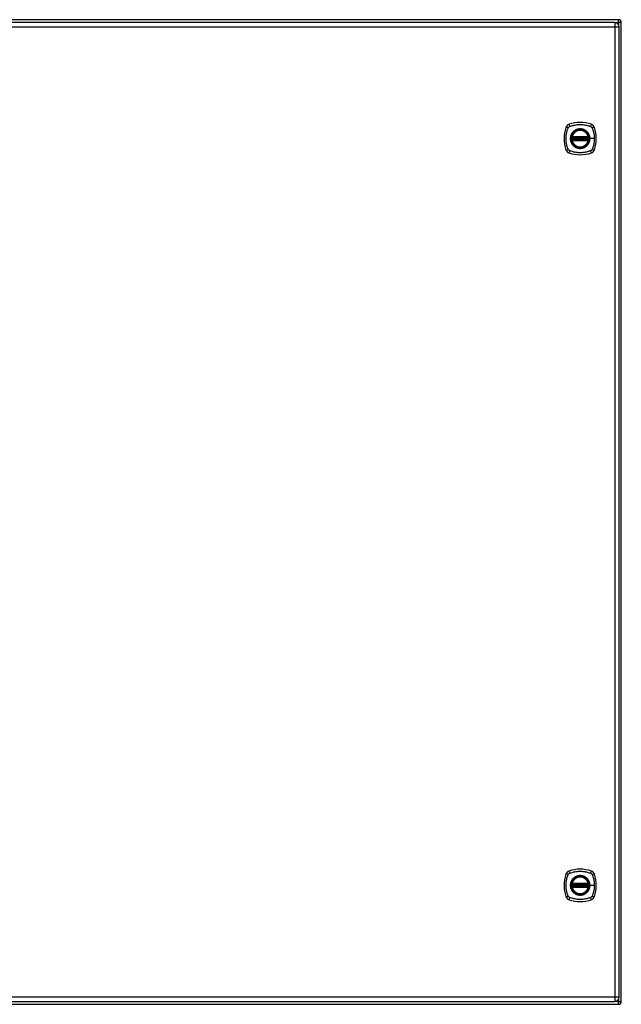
# Model space of a CAD drawing. Header units: inches. Extents: x 15 to 190, y 16 to 109.
# Tile 4 of 6: x 88 to 110, y 45 to 81. Entities that reach past the tile are written whole.
import ezdxf

# ---------------------------------------------------------------- set-up
doc = ezdxf.new("R2010")
doc.units = ezdxf.units.IN
doc.header["$MEASUREMENT"] = 0
doc.layers.add('Visible Edges(ANSI)', color=7, linetype='Continuous', lineweight=25)
doc.layers.add('Visible Tangent Edges(ANSI)', color=7, linetype='Continuous', lineweight=25)

msp = doc.modelspace()

# ---------------------------------------------------------------- linework, layer by layer
at = {"layer": 'Visible Edges(ANSI)'}
for p, q in [((109.797, 81.008), (79.995, 81.008)), ((109.655, 80.91), (80.059, 80.91)), ((109.816, 45.268), (109.816, 80.749)), ((109.896, 45.107), (109.896, 80.909)), ((108.095, 76.699), (108.689, 76.699)), ((108.099, 76.719), (108.685, 76.719)), ((108.689, 76.62), (108.095, 76.62)), ((108.685, 76.601), (108.099, 76.601)), ((108.095, 49.396), (108.689, 49.396)), ((108.099, 49.416), (108.685, 49.416)), ((108.689, 49.317), (108.095, 49.317)), ((108.685, 49.298), (108.099, 49.298)), ((79.995, 45.008), (109.797, 45.008)), ((80.059, 45.107), (109.655, 45.107))]:
    msp.add_line(p, q, dxfattribs=at)
at = {"layer": 'Visible Edges(ANSI)', "flags": 128}
for points in [[(108.084, 76.713), (108.084, 76.713), (108.084, 76.713), (108.084, 76.712), (108.083, 76.712), (108.083, 76.712), (108.083, 76.711), (108.083, 76.71), (108.083, 76.71), (108.083, 76.709), (108.083, 76.708), (108.083, 76.707), (108.082, 76.706), (108.082, 76.705), (108.082, 76.703), (108.082, 76.702), (108.082, 76.701), (108.082, 76.699), (108.081, 76.698), (108.081, 76.696), (108.081, 76.695), (108.081, 76.693), (108.081, 76.692), (108.081, 76.69), (108.08, 76.688)], [(108.704, 76.688), (108.704, 76.69), (108.703, 76.692), (108.703, 76.693), (108.703, 76.695), (108.703, 76.696), (108.703, 76.698), (108.703, 76.699), (108.702, 76.701), (108.702, 76.702), (108.702, 76.703), (108.702, 76.705), (108.702, 76.706), (108.702, 76.707), (108.701, 76.708), (108.701, 76.709), (108.701, 76.71), (108.701, 76.71), (108.701, 76.711), (108.701, 76.712), (108.701, 76.712), (108.701, 76.712), (108.701, 76.713), (108.701, 76.713), (108.701, 76.713)], [(108.08, 76.631), (108.081, 76.629), (108.081, 76.628), (108.081, 76.626), (108.081, 76.625), (108.081, 76.623), (108.081, 76.622), (108.082, 76.62), (108.082, 76.619), (108.082, 76.618), (108.082, 76.616), (108.082, 76.615), (108.082, 76.614), (108.083, 76.613), (108.083, 76.612), (108.083, 76.611), (108.083, 76.61), (108.083, 76.609), (108.083, 76.608), (108.083, 76.608), (108.083, 76.607), (108.084, 76.607), (108.084, 76.607), (108.084, 76.607), (108.084, 76.607)], [(108.701, 76.607), (108.701, 76.607), (108.701, 76.607), (108.701, 76.607), (108.701, 76.607), (108.701, 76.608), (108.701, 76.608), (108.701, 76.609), (108.701, 76.61), (108.701, 76.611), (108.701, 76.612), (108.702, 76.613), (108.702, 76.614), (108.702, 76.615), (108.702, 76.616), (108.702, 76.618), (108.702, 76.619), (108.703, 76.62), (108.703, 76.622), (108.703, 76.623), (108.703, 76.625), (108.703, 76.626), (108.703, 76.628), (108.704, 76.629), (108.704, 76.631)], [(108.084, 49.41), (108.084, 49.41), (108.084, 49.41), (108.084, 49.409), (108.083, 49.409), (108.083, 49.409), (108.083, 49.408), (108.083, 49.407), (108.083, 49.407), (108.083, 49.406), (108.083, 49.405), (108.083, 49.404), (108.082, 49.403), (108.082, 49.402), (108.082, 49.4), (108.082, 49.399), (108.082, 49.398), (108.082, 49.396), (108.081, 49.395), (108.081, 49.393), (108.081, 49.392), (108.081, 49.39), (108.081, 49.389), (108.081, 49.387), (108.08, 49.385)], [(108.08, 49.328), (108.081, 49.326), (108.081, 49.325), (108.081, 49.323), (108.081, 49.322), (108.081, 49.32), (108.081, 49.319), (108.082, 49.317), (108.082, 49.316), (108.082, 49.315), (108.082, 49.313), (108.082, 49.312), (108.082, 49.311), (108.083, 49.31), (108.083, 49.309), (108.083, 49.308), (108.083, 49.307), (108.083, 49.306), (108.083, 49.305), (108.083, 49.305), (108.083, 49.304), (108.084, 49.304), (108.084, 49.304), (108.084, 49.304), (108.084, 49.304)], [(108.704, 49.385), (108.704, 49.387), (108.703, 49.389), (108.703, 49.39), (108.703, 49.392), (108.703, 49.393), (108.703, 49.395), (108.703, 49.396), (108.702, 49.398), (108.702, 49.399), (108.702, 49.4), (108.702, 49.402), (108.702, 49.403), (108.702, 49.404), (108.701, 49.405), (108.701, 49.406), (108.701, 49.407), (108.701, 49.407), (108.701, 49.408), (108.701, 49.409), (108.701, 49.409), (108.701, 49.409), (108.701, 49.41), (108.701, 49.41), (108.701, 49.41)], [(108.701, 49.304), (108.701, 49.304), (108.701, 49.304), (108.701, 49.304), (108.701, 49.304), (108.701, 49.305), (108.701, 49.305), (108.701, 49.306), (108.701, 49.307), (108.701, 49.308), (108.701, 49.309), (108.702, 49.31), (108.702, 49.311), (108.702, 49.312), (108.702, 49.313), (108.702, 49.315), (108.702, 49.316), (108.703, 49.317), (108.703, 49.319), (108.703, 49.32), (108.703, 49.322), (108.703, 49.323), (108.703, 49.325), (108.704, 49.326), (108.704, 49.328)]]:
    msp.add_lwpolyline(points, dxfattribs=at)
at = {"layer": 'Visible Edges(ANSI)'}
for centre, radius in [((108.392, 76.66), 0.32), ((108.392, 76.66), 0.315), ((108.392, 49.357), 0.32), ((108.392, 49.357), 0.315)]:
    msp.add_circle(centre, radius, dxfattribs=at)
for centre, radius, start, end in [((109.797, 80.909), 0.099, 0, 90), ((109.655, 80.749), 0.161, 0, 90), ((109.081, 76.66), 1.28, 161.2278, 198.7722), ((108.037, 77.014), 0.177, 108.7722, 161.2278), ((108.392, 75.971), 1.28, 71.2278, 108.7722), ((108.747, 77.014), 0.177, 18.7722, 71.2278), ((107.703, 76.66), 1.28, 341.2278, 18.7722), ((108.392, 76.66), 0.313, 174.7499, 185.2501), ((108.095, 76.711), 0.0118, 170.216, 270), ((108.392, 76.66), 0.313, 166.3656, 170.216), ((108.392, 76.66), 0.313, 13.6344, 166.3656), ((108.099, 76.731), 0.0118, 166.3656, 270), ((108.685, 76.731), 0.0118, 270, 13.6344), ((108.689, 76.711), 0.0118, 270, 9.784), ((108.392, 76.66), 0.313, 9.784, 13.6344), ((108.392, 76.66), 0.313, 354.7499, 5.2501), ((108.095, 76.609), 0.0118, 90, 189.784), ((108.392, 76.66), 0.313, 189.784, 193.6344), ((108.099, 76.589), 0.0118, 90, 193.6344), ((108.392, 76.66), 0.313, 193.6344, 346.3656), ((108.685, 76.589), 0.0118, 346.3656, 90), ((108.689, 76.609), 0.0118, 350.216, 90), ((108.392, 76.66), 0.313, 346.3656, 350.216), ((108.037, 76.305), 0.177, 198.7722, 251.2278), ((108.392, 77.349), 1.28, 251.2278, 288.7722), ((108.747, 76.305), 0.177, 288.7722, 341.2278), ((109.081, 49.357), 1.28, 161.2278, 198.7722), ((108.037, 49.711), 0.177, 108.7722, 161.2278), ((108.392, 48.668), 1.28, 71.2278, 108.7722), ((108.747, 49.711), 0.177, 18.7722, 71.2278), ((107.703, 49.357), 1.28, 341.2278, 18.7722), ((108.392, 49.357), 0.313, 174.7499, 185.2501), ((108.095, 49.408), 0.0118, 170.216, 270), ((108.392, 49.357), 0.313, 166.3656, 170.216), ((108.392, 49.357), 0.313, 13.6344, 166.3656), ((108.099, 49.428), 0.0118, 166.3656, 270), ((108.685, 49.428), 0.0118, 270, 13.6344), ((108.689, 49.408), 0.0118, 270, 9.784), ((108.392, 49.357), 0.313, 9.784, 13.6344), ((108.392, 49.357), 0.313, 354.7499, 5.2501), ((108.095, 49.306), 0.0118, 90, 189.784), ((108.392, 49.357), 0.313, 189.784, 193.6344), ((108.099, 49.286), 0.0118, 90, 193.6344), ((108.392, 49.357), 0.313, 193.6344, 346.3656), ((108.685, 49.286), 0.0118, 346.3656, 90), ((108.689, 49.306), 0.0118, 350.216, 90), ((108.392, 49.357), 0.313, 346.3656, 350.216), ((108.037, 49.002), 0.177, 198.7722, 251.2278), ((108.392, 50.046), 1.28, 251.2278, 288.7722), ((108.747, 49.002), 0.177, 288.7722, 341.2278), ((109.655, 45.268), 0.161, 270, 0), ((109.797, 45.107), 0.099, 270, 0)]:
    msp.add_arc(centre, radius, start, end, dxfattribs=at)
at = {"layer": 'Visible Tangent Edges(ANSI)'}
for p, q in [((109.797, 80.909), (109.797, 81.008)), ((80.059, 80.749), (109.655, 80.749)), ((109.655, 80.91), (109.655, 80.749)), ((109.655, 80.749), (109.816, 80.749)), ((109.655, 80.749), (109.655, 45.268)), ((109.668, 80.909), (109.797, 80.909)), ((109.797, 80.909), (109.797, 80.824)), ((109.896, 80.909), (109.797, 80.909)), ((108.08, 76.688), (108.092, 76.687)), ((108.09, 76.712), (108.084, 76.713)), ((108.088, 76.734), (108.099, 76.731)), ((108.092, 76.687), (108.692, 76.687)), ((108.095, 76.699), (108.095, 76.709)), ((108.099, 76.719), (108.099, 76.731)), ((108.685, 76.731), (108.099, 76.731)), ((108.099, 76.709), (108.099, 76.719)), ((108.099, 76.709), (108.685, 76.709)), ((108.685, 76.731), (108.696, 76.734)), ((108.685, 76.731), (108.685, 76.719)), ((108.685, 76.719), (108.685, 76.709)), ((108.689, 76.709), (108.689, 76.699)), ((108.692, 76.687), (108.704, 76.688)), ((108.701, 76.713), (108.695, 76.712)), ((108.08, 76.631), (108.092, 76.632)), ((108.084, 76.607), (108.09, 76.608)), ((108.099, 76.589), (108.088, 76.586)), ((108.692, 76.632), (108.092, 76.632)), ((108.095, 76.61), (108.095, 76.62)), ((108.099, 76.601), (108.099, 76.61)), ((108.685, 76.61), (108.099, 76.61)), ((108.099, 76.589), (108.099, 76.601)), ((108.099, 76.589), (108.685, 76.589)), ((108.685, 76.61), (108.685, 76.601)), ((108.685, 76.601), (108.685, 76.589)), ((108.696, 76.586), (108.685, 76.589)), ((108.689, 76.62), (108.689, 76.61)), ((108.692, 76.632), (108.704, 76.631)), ((108.695, 76.608), (108.701, 76.607)), ((108.744, 76.66), (108.749, 76.66)), ((108.909, 76.66), (108.749, 76.66)), ((108.08, 49.385), (108.092, 49.384)), ((108.08, 49.328), (108.092, 49.329)), ((108.09, 49.409), (108.084, 49.41)), ((108.088, 49.431), (108.099, 49.428)), ((108.092, 49.384), (108.692, 49.384)), ((108.692, 49.329), (108.092, 49.329)), ((108.095, 49.396), (108.095, 49.406)), ((108.099, 49.416), (108.099, 49.428)), ((108.685, 49.428), (108.099, 49.428)), ((108.099, 49.406), (108.099, 49.416)), ((108.099, 49.406), (108.685, 49.406)), ((108.685, 49.428), (108.696, 49.431)), ((108.685, 49.428), (108.685, 49.416)), ((108.685, 49.416), (108.685, 49.406)), ((108.689, 49.406), (108.689, 49.396)), ((108.692, 49.384), (108.704, 49.385)), ((108.692, 49.329), (108.704, 49.328)), ((108.701, 49.41), (108.695, 49.409)), ((108.744, 49.357), (108.749, 49.357)), ((108.909, 49.357), (108.749, 49.357)), ((108.084, 49.304), (108.09, 49.305)), ((108.099, 49.286), (108.088, 49.283)), ((108.095, 49.307), (108.095, 49.317)), ((108.099, 49.298), (108.099, 49.307)), ((108.685, 49.307), (108.099, 49.307)), ((108.099, 49.286), (108.099, 49.298)), ((108.099, 49.286), (108.685, 49.286)), ((108.685, 49.307), (108.685, 49.298)), ((108.685, 49.298), (108.685, 49.286)), ((108.696, 49.283), (108.685, 49.286)), ((108.689, 49.317), (108.689, 49.307)), ((108.695, 49.305), (108.701, 49.304)), ((109.655, 45.268), (80.059, 45.268)), ((109.655, 45.268), (109.655, 45.107)), ((109.816, 45.268), (109.655, 45.268)), ((109.797, 45.107), (109.668, 45.107)), ((109.797, 45.193), (109.797, 45.107)), ((109.797, 45.008), (109.797, 45.107)), ((109.797, 45.107), (109.896, 45.107))]:
    msp.add_line(p, q, dxfattribs=at)
at = {"layer": 'Visible Tangent Edges(ANSI)', "flags": 128}
for points in [[(107.952, 76.271), (107.938, 76.305), (107.928, 76.336), (107.918, 76.367), (107.909, 76.399), (107.902, 76.431), (107.895, 76.463), (107.889, 76.495), (107.884, 76.528), (107.88, 76.561), (107.878, 76.594), (107.876, 76.627), (107.876, 76.66), (107.876, 76.693), (107.878, 76.726), (107.88, 76.758), (107.884, 76.791), (107.889, 76.824), (107.895, 76.856), (107.902, 76.889), (107.909, 76.921), (107.918, 76.952), (107.928, 76.984), (107.938, 77.015), (107.952, 77.048)], [(107.952, 77.048), (107.954, 77.051), (107.955, 77.054), (107.956, 77.057), (107.958, 77.059), (107.96, 77.062), (107.961, 77.064), (107.963, 77.067), (107.965, 77.069), (107.967, 77.072), (107.969, 77.074), (107.971, 77.076), (107.973, 77.078), (107.976, 77.081), (107.978, 77.083), (107.98, 77.085), (107.983, 77.087), (107.985, 77.089), (107.987, 77.09), (107.99, 77.092), (107.993, 77.094), (107.995, 77.095), (107.998, 77.097), (108.001, 77.098), (108.003, 77.1)], [(108.003, 77.1), (108.037, 77.113), (108.068, 77.124), (108.099, 77.134), (108.131, 77.142), (108.163, 77.15), (108.195, 77.157), (108.228, 77.163), (108.26, 77.168), (108.293, 77.171), (108.326, 77.174), (108.359, 77.176), (108.392, 77.176), (108.425, 77.176), (108.458, 77.174), (108.491, 77.171), (108.524, 77.168), (108.556, 77.163), (108.589, 77.157), (108.621, 77.15), (108.653, 77.142), (108.685, 77.134), (108.716, 77.124), (108.747, 77.113), (108.781, 77.1)], [(108.781, 77.1), (108.782, 77.099), (108.783, 77.098), (108.785, 77.098), (108.786, 77.097), (108.788, 77.096), (108.789, 77.095), (108.79, 77.095), (108.791, 77.094), (108.793, 77.093), (108.794, 77.092), (108.795, 77.091), (108.797, 77.09), (108.798, 77.089), (108.799, 77.089), (108.8, 77.088), (108.802, 77.087), (108.803, 77.086), (108.804, 77.085), (108.805, 77.084), (108.806, 77.083), (108.808, 77.082), (108.809, 77.081), (108.81, 77.08), (108.811, 77.078)], [(108.811, 77.078), (108.812, 77.077), (108.813, 77.076), (108.814, 77.075), (108.815, 77.074), (108.816, 77.073), (108.817, 77.072), (108.818, 77.071), (108.819, 77.069), (108.82, 77.068), (108.821, 77.067), (108.822, 77.066), (108.823, 77.064), (108.824, 77.063), (108.824, 77.062), (108.825, 77.061), (108.826, 77.059), (108.827, 77.058), (108.828, 77.057), (108.828, 77.055), (108.829, 77.054), (108.83, 77.052), (108.831, 77.051), (108.831, 77.05), (108.832, 77.048)], [(108.832, 77.048), (108.84, 77.03), (108.846, 77.015), (108.851, 76.999), (108.856, 76.984), (108.861, 76.968), (108.866, 76.952), (108.87, 76.937), (108.875, 76.921), (108.879, 76.905), (108.882, 76.889), (108.886, 76.873), (108.889, 76.856), (108.892, 76.84), (108.895, 76.824), (108.898, 76.808), (108.9, 76.791), (108.902, 76.775), (108.904, 76.759), (108.905, 76.742), (108.906, 76.726), (108.907, 76.709), (108.908, 76.693), (108.909, 76.676), (108.909, 76.66)], [(108.117, 76.887), (108.105, 76.871), (108.093, 76.854), (108.082, 76.837), (108.073, 76.819), (108.064, 76.8), (108.056, 76.781), (108.05, 76.761), (108.045, 76.741), (108.041, 76.721), (108.038, 76.701), (108.036, 76.68), (108.035, 76.66), (108.036, 76.639), (108.038, 76.618), (108.041, 76.598), (108.045, 76.578), (108.05, 76.558), (108.057, 76.539), (108.064, 76.519), (108.073, 76.501), (108.082, 76.483), (108.093, 76.465), (108.105, 76.448), (108.117, 76.432)], [(108.744, 76.66), (108.732, 76.568), (108.697, 76.483), (108.641, 76.41), (108.568, 76.355), (108.483, 76.32), (108.392, 76.308), (108.301, 76.32), (108.215, 76.355), (108.143, 76.411), (108.087, 76.484), (108.052, 76.569), (108.04, 76.66), (108.052, 76.751), (108.087, 76.836), (108.143, 76.909), (108.216, 76.965), (108.301, 77), (108.392, 77.012), (108.484, 77), (108.569, 76.965), (108.641, 76.909), (108.697, 76.836), (108.732, 76.751), (108.744, 76.66)], [(108.088, 76.734), (108.088, 76.733), (108.088, 76.732), (108.087, 76.731), (108.087, 76.73), (108.087, 76.729), (108.087, 76.728), (108.087, 76.727), (108.087, 76.726), (108.087, 76.725), (108.087, 76.724), (108.087, 76.723), (108.087, 76.722), (108.087, 76.721), (108.087, 76.72), (108.087, 76.719), (108.087, 76.718), (108.087, 76.718), (108.088, 76.717), (108.088, 76.716), (108.088, 76.715), (108.088, 76.714), (108.089, 76.713), (108.089, 76.713), (108.09, 76.712)], [(108.09, 76.712), (108.09, 76.712), (108.09, 76.712), (108.09, 76.711), (108.09, 76.711), (108.091, 76.711), (108.091, 76.711), (108.091, 76.711), (108.091, 76.711), (108.091, 76.711), (108.092, 76.71), (108.092, 76.71), (108.092, 76.71), (108.092, 76.71), (108.093, 76.71), (108.093, 76.71), (108.093, 76.71), (108.093, 76.71), (108.094, 76.71), (108.094, 76.71), (108.094, 76.709), (108.094, 76.709), (108.095, 76.709), (108.095, 76.709), (108.095, 76.709)], [(108.092, 76.687), (108.092, 76.688), (108.092, 76.689), (108.093, 76.69), (108.093, 76.69), (108.093, 76.691), (108.093, 76.692), (108.093, 76.693), (108.093, 76.693), (108.094, 76.694), (108.094, 76.694), (108.094, 76.695), (108.094, 76.696), (108.094, 76.696), (108.094, 76.697), (108.095, 76.697), (108.095, 76.698), (108.095, 76.698), (108.095, 76.698), (108.095, 76.698), (108.095, 76.699), (108.095, 76.699), (108.095, 76.699), (108.095, 76.699), (108.095, 76.699)], [(108.095, 76.709), (108.095, 76.709), (108.096, 76.709), (108.096, 76.709), (108.096, 76.709), (108.096, 76.709), (108.096, 76.709), (108.096, 76.709), (108.097, 76.709), (108.097, 76.709), (108.097, 76.709), (108.097, 76.709), (108.097, 76.709), (108.097, 76.709), (108.098, 76.709), (108.098, 76.709), (108.098, 76.709), (108.098, 76.709), (108.098, 76.709), (108.099, 76.709), (108.099, 76.709), (108.099, 76.709), (108.099, 76.709), (108.099, 76.709), (108.099, 76.709)], [(108.165, 76.934), (108.162, 76.933), (108.16, 76.931), (108.158, 76.929), (108.156, 76.927), (108.154, 76.925), (108.152, 76.923), (108.15, 76.922), (108.148, 76.92), (108.146, 76.918), (108.144, 76.916), (108.142, 76.914), (108.14, 76.912), (108.138, 76.91), (108.136, 76.908), (108.134, 76.906), (108.132, 76.904), (108.13, 76.902), (108.128, 76.9), (108.127, 76.898), (108.125, 76.896), (108.123, 76.894), (108.121, 76.892), (108.119, 76.889), (108.117, 76.887)], [(108.62, 76.934), (108.604, 76.947), (108.587, 76.959), (108.569, 76.969), (108.551, 76.979), (108.532, 76.988), (108.513, 76.995), (108.494, 77.002), (108.474, 77.007), (108.454, 77.011), (108.433, 77.014), (108.413, 77.016), (108.392, 77.017), (108.371, 77.016), (108.351, 77.014), (108.33, 77.011), (108.31, 77.007), (108.29, 77.002), (108.271, 76.995), (108.252, 76.988), (108.233, 76.979), (108.215, 76.969), (108.197, 76.959), (108.181, 76.947), (108.165, 76.934)], [(108.667, 76.887), (108.665, 76.889), (108.663, 76.892), (108.661, 76.894), (108.659, 76.896), (108.658, 76.898), (108.656, 76.9), (108.654, 76.902), (108.652, 76.904), (108.65, 76.906), (108.648, 76.908), (108.646, 76.91), (108.644, 76.912), (108.642, 76.914), (108.64, 76.916), (108.638, 76.918), (108.636, 76.92), (108.634, 76.922), (108.632, 76.923), (108.63, 76.925), (108.628, 76.927), (108.626, 76.929), (108.624, 76.931), (108.622, 76.933), (108.62, 76.934)], [(108.749, 76.66), (108.749, 76.67), (108.748, 76.68), (108.748, 76.691), (108.747, 76.701), (108.745, 76.711), (108.744, 76.721), (108.742, 76.731), (108.739, 76.741), (108.737, 76.751), (108.734, 76.761), (108.731, 76.771), (108.728, 76.781), (108.724, 76.79), (108.72, 76.8), (108.716, 76.809), (108.712, 76.819), (108.707, 76.828), (108.702, 76.837), (108.697, 76.846), (108.691, 76.854), (108.685, 76.863), (108.679, 76.871), (108.673, 76.879), (108.667, 76.887)], [(108.685, 76.709), (108.685, 76.709), (108.685, 76.709), (108.685, 76.709), (108.685, 76.709), (108.686, 76.709), (108.686, 76.709), (108.686, 76.709), (108.686, 76.709), (108.686, 76.709), (108.686, 76.709), (108.687, 76.709), (108.687, 76.709), (108.687, 76.709), (108.687, 76.709), (108.687, 76.709), (108.688, 76.709), (108.688, 76.709), (108.688, 76.709), (108.688, 76.709), (108.688, 76.709), (108.688, 76.709), (108.689, 76.709), (108.689, 76.709), (108.689, 76.709)], [(108.689, 76.709), (108.689, 76.709), (108.689, 76.709), (108.69, 76.709), (108.69, 76.709), (108.69, 76.71), (108.69, 76.71), (108.691, 76.71), (108.691, 76.71), (108.691, 76.71), (108.691, 76.71), (108.692, 76.71), (108.692, 76.71), (108.692, 76.71), (108.692, 76.71), (108.693, 76.711), (108.693, 76.711), (108.693, 76.711), (108.693, 76.711), (108.694, 76.711), (108.694, 76.711), (108.694, 76.711), (108.694, 76.712), (108.694, 76.712), (108.695, 76.712)], [(108.689, 76.699), (108.689, 76.699), (108.689, 76.699), (108.689, 76.699), (108.689, 76.699), (108.689, 76.698), (108.689, 76.698), (108.689, 76.698), (108.689, 76.698), (108.69, 76.697), (108.69, 76.697), (108.69, 76.696), (108.69, 76.696), (108.69, 76.695), (108.69, 76.694), (108.691, 76.694), (108.691, 76.693), (108.691, 76.693), (108.691, 76.692), (108.691, 76.691), (108.691, 76.69), (108.692, 76.69), (108.692, 76.689), (108.692, 76.688), (108.692, 76.687)], [(108.695, 76.712), (108.695, 76.713), (108.695, 76.713), (108.696, 76.714), (108.696, 76.715), (108.696, 76.716), (108.696, 76.717), (108.697, 76.718), (108.697, 76.718), (108.697, 76.719), (108.697, 76.72), (108.697, 76.721), (108.697, 76.722), (108.697, 76.723), (108.697, 76.724), (108.697, 76.725), (108.697, 76.726), (108.697, 76.727), (108.697, 76.728), (108.697, 76.729), (108.697, 76.73), (108.697, 76.731), (108.697, 76.732), (108.696, 76.733), (108.696, 76.734)], [(108.09, 76.608), (108.089, 76.607), (108.089, 76.606), (108.088, 76.605), (108.088, 76.604), (108.088, 76.604), (108.088, 76.603), (108.087, 76.602), (108.087, 76.601), (108.087, 76.6), (108.087, 76.599), (108.087, 76.598), (108.087, 76.597), (108.087, 76.596), (108.087, 76.595), (108.087, 76.594), (108.087, 76.594), (108.087, 76.593), (108.087, 76.592), (108.087, 76.591), (108.087, 76.59), (108.087, 76.589), (108.088, 76.588), (108.088, 76.587), (108.088, 76.586)], [(108.095, 76.61), (108.095, 76.61), (108.095, 76.61), (108.094, 76.61), (108.094, 76.61), (108.094, 76.61), (108.094, 76.61), (108.093, 76.61), (108.093, 76.61), (108.093, 76.61), (108.093, 76.609), (108.092, 76.609), (108.092, 76.609), (108.092, 76.609), (108.092, 76.609), (108.091, 76.609), (108.091, 76.609), (108.091, 76.609), (108.091, 76.608), (108.091, 76.608), (108.09, 76.608), (108.09, 76.608), (108.09, 76.608), (108.09, 76.608), (108.09, 76.608)], [(108.095, 76.62), (108.095, 76.62), (108.095, 76.62), (108.095, 76.621), (108.095, 76.621), (108.095, 76.621), (108.095, 76.621), (108.095, 76.622), (108.095, 76.622), (108.095, 76.622), (108.094, 76.623), (108.094, 76.623), (108.094, 76.624), (108.094, 76.624), (108.094, 76.625), (108.094, 76.626), (108.093, 76.626), (108.093, 76.627), (108.093, 76.628), (108.093, 76.628), (108.093, 76.629), (108.093, 76.63), (108.092, 76.631), (108.092, 76.631), (108.092, 76.632)], [(108.099, 76.61), (108.099, 76.61), (108.099, 76.61), (108.099, 76.61), (108.099, 76.61), (108.099, 76.61), (108.098, 76.61), (108.098, 76.61), (108.098, 76.61), (108.098, 76.61), (108.098, 76.61), (108.097, 76.61), (108.097, 76.61), (108.097, 76.61), (108.097, 76.61), (108.097, 76.61), (108.097, 76.61), (108.096, 76.61), (108.096, 76.61), (108.096, 76.61), (108.096, 76.61), (108.096, 76.61), (108.096, 76.61), (108.095, 76.61), (108.095, 76.61)], [(108.117, 76.432), (108.119, 76.43), (108.121, 76.428), (108.123, 76.426), (108.125, 76.424), (108.127, 76.422), (108.128, 76.42), (108.13, 76.418), (108.132, 76.416), (108.134, 76.414), (108.136, 76.412), (108.138, 76.41), (108.14, 76.408), (108.142, 76.406), (108.144, 76.404), (108.146, 76.402), (108.148, 76.4), (108.15, 76.398), (108.152, 76.396), (108.154, 76.394), (108.156, 76.392), (108.158, 76.391), (108.16, 76.389), (108.162, 76.387), (108.165, 76.385)], [(108.165, 76.385), (108.181, 76.372), (108.198, 76.361), (108.215, 76.35), (108.233, 76.34), (108.252, 76.332), (108.271, 76.324), (108.291, 76.318), (108.31, 76.312), (108.331, 76.308), (108.351, 76.305), (108.371, 76.303), (108.392, 76.303), (108.413, 76.303), (108.433, 76.305), (108.454, 76.308), (108.474, 76.312), (108.494, 76.318), (108.513, 76.324), (108.532, 76.332), (108.551, 76.34), (108.569, 76.35), (108.587, 76.361), (108.604, 76.373), (108.62, 76.385)], [(108.62, 76.385), (108.622, 76.387), (108.624, 76.389), (108.626, 76.391), (108.628, 76.392), (108.63, 76.394), (108.632, 76.396), (108.634, 76.398), (108.636, 76.4), (108.638, 76.402), (108.64, 76.404), (108.642, 76.406), (108.644, 76.408), (108.646, 76.409), (108.648, 76.411), (108.65, 76.413), (108.652, 76.415), (108.654, 76.418), (108.656, 76.42), (108.658, 76.422), (108.659, 76.424), (108.661, 76.426), (108.663, 76.428), (108.665, 76.43), (108.667, 76.432)], [(108.667, 76.432), (108.673, 76.44), (108.679, 76.448), (108.685, 76.457), (108.691, 76.465), (108.697, 76.474), (108.702, 76.483), (108.707, 76.492), (108.712, 76.501), (108.716, 76.51), (108.72, 76.52), (108.724, 76.529), (108.728, 76.539), (108.731, 76.548), (108.734, 76.558), (108.737, 76.568), (108.739, 76.578), (108.742, 76.588), (108.744, 76.598), (108.745, 76.609), (108.747, 76.619), (108.748, 76.629), (108.748, 76.639), (108.749, 76.649), (108.749, 76.66)], [(108.689, 76.61), (108.689, 76.61), (108.689, 76.61), (108.688, 76.61), (108.688, 76.61), (108.688, 76.61), (108.688, 76.61), (108.688, 76.61), (108.688, 76.61), (108.687, 76.61), (108.687, 76.61), (108.687, 76.61), (108.687, 76.61), (108.687, 76.61), (108.686, 76.61), (108.686, 76.61), (108.686, 76.61), (108.686, 76.61), (108.686, 76.61), (108.686, 76.61), (108.685, 76.61), (108.685, 76.61), (108.685, 76.61), (108.685, 76.61), (108.685, 76.61)], [(108.692, 76.632), (108.692, 76.631), (108.692, 76.631), (108.692, 76.63), (108.691, 76.629), (108.691, 76.628), (108.691, 76.628), (108.691, 76.627), (108.691, 76.626), (108.691, 76.626), (108.69, 76.625), (108.69, 76.624), (108.69, 76.624), (108.69, 76.623), (108.69, 76.623), (108.69, 76.622), (108.689, 76.622), (108.689, 76.622), (108.689, 76.621), (108.689, 76.621), (108.689, 76.621), (108.689, 76.621), (108.689, 76.62), (108.689, 76.62), (108.689, 76.62)], [(108.695, 76.608), (108.694, 76.608), (108.694, 76.608), (108.694, 76.608), (108.694, 76.608), (108.694, 76.608), (108.693, 76.608), (108.693, 76.609), (108.693, 76.609), (108.693, 76.609), (108.692, 76.609), (108.692, 76.609), (108.692, 76.609), (108.692, 76.609), (108.691, 76.609), (108.691, 76.61), (108.691, 76.61), (108.691, 76.61), (108.69, 76.61), (108.69, 76.61), (108.69, 76.61), (108.69, 76.61), (108.689, 76.61), (108.689, 76.61), (108.689, 76.61)], [(108.696, 76.586), (108.696, 76.587), (108.697, 76.588), (108.697, 76.589), (108.697, 76.59), (108.697, 76.591), (108.697, 76.592), (108.697, 76.593), (108.697, 76.594), (108.697, 76.594), (108.697, 76.595), (108.697, 76.596), (108.697, 76.597), (108.697, 76.598), (108.697, 76.599), (108.697, 76.6), (108.697, 76.601), (108.697, 76.602), (108.696, 76.603), (108.696, 76.604), (108.696, 76.604), (108.696, 76.605), (108.695, 76.606), (108.695, 76.607), (108.695, 76.608)], [(108.909, 76.66), (108.909, 76.643), (108.908, 76.627), (108.907, 76.61), (108.906, 76.594), (108.905, 76.577), (108.904, 76.561), (108.902, 76.544), (108.9, 76.528), (108.898, 76.512), (108.895, 76.495), (108.892, 76.479), (108.889, 76.463), (108.886, 76.447), (108.882, 76.431), (108.879, 76.415), (108.875, 76.399), (108.87, 76.383), (108.866, 76.367), (108.861, 76.351), (108.856, 76.336), (108.851, 76.32), (108.846, 76.305), (108.84, 76.289), (108.832, 76.271)], [(108.003, 76.22), (108.001, 76.221), (107.998, 76.223), (107.995, 76.224), (107.993, 76.226), (107.99, 76.227), (107.988, 76.229), (107.985, 76.231), (107.983, 76.233), (107.98, 76.235), (107.978, 76.237), (107.976, 76.239), (107.973, 76.241), (107.971, 76.243), (107.969, 76.245), (107.967, 76.248), (107.965, 76.25), (107.963, 76.253), (107.961, 76.255), (107.96, 76.258), (107.958, 76.26), (107.956, 76.263), (107.955, 76.266), (107.954, 76.268), (107.952, 76.271)], [(108.781, 76.22), (108.747, 76.206), (108.716, 76.196), (108.685, 76.186), (108.653, 76.177), (108.621, 76.169), (108.589, 76.162), (108.556, 76.157), (108.524, 76.152), (108.491, 76.148), (108.458, 76.145), (108.425, 76.144), (108.392, 76.143), (108.359, 76.144), (108.326, 76.145), (108.293, 76.148), (108.26, 76.152), (108.228, 76.157), (108.195, 76.163), (108.163, 76.169), (108.131, 76.177), (108.099, 76.186), (108.068, 76.196), (108.037, 76.206), (108.003, 76.22)], [(108.832, 76.271), (108.831, 76.268), (108.829, 76.266), (108.828, 76.263), (108.826, 76.26), (108.824, 76.258), (108.823, 76.255), (108.821, 76.253), (108.819, 76.25), (108.817, 76.248), (108.815, 76.246), (108.813, 76.243), (108.811, 76.241), (108.809, 76.239), (108.806, 76.237), (108.804, 76.235), (108.802, 76.233), (108.799, 76.231), (108.797, 76.229), (108.794, 76.227), (108.792, 76.226), (108.789, 76.224), (108.786, 76.223), (108.783, 76.221), (108.781, 76.22)], [(107.952, 48.968), (107.938, 49.002), (107.928, 49.033), (107.918, 49.064), (107.909, 49.096), (107.902, 49.128), (107.895, 49.16), (107.889, 49.192), (107.884, 49.225), (107.88, 49.258), (107.878, 49.291), (107.876, 49.324), (107.876, 49.357), (107.876, 49.39), (107.878, 49.423), (107.88, 49.455), (107.884, 49.488), (107.889, 49.521), (107.895, 49.553), (107.902, 49.586), (107.909, 49.618), (107.918, 49.649), (107.928, 49.681), (107.938, 49.712), (107.952, 49.745)], [(107.952, 49.745), (107.954, 49.748), (107.955, 49.751), (107.956, 49.754), (107.958, 49.756), (107.96, 49.759), (107.961, 49.761), (107.963, 49.764), (107.965, 49.766), (107.967, 49.769), (107.969, 49.771), (107.971, 49.773), (107.973, 49.775), (107.976, 49.778), (107.978, 49.78), (107.98, 49.782), (107.983, 49.784), (107.985, 49.786), (107.987, 49.787), (107.99, 49.789), (107.993, 49.791), (107.995, 49.792), (107.998, 49.794), (108.001, 49.795), (108.003, 49.797)], [(108.003, 49.797), (108.037, 49.81), (108.068, 49.821), (108.099, 49.831), (108.131, 49.839), (108.163, 49.847), (108.195, 49.854), (108.228, 49.86), (108.26, 49.865), (108.293, 49.868), (108.326, 49.871), (108.359, 49.873), (108.392, 49.873), (108.425, 49.873), (108.458, 49.871), (108.491, 49.868), (108.524, 49.865), (108.556, 49.86), (108.589, 49.854), (108.621, 49.847), (108.653, 49.839), (108.685, 49.831), (108.716, 49.821), (108.747, 49.81), (108.781, 49.797)], [(108.744, 49.357), (108.732, 49.265), (108.697, 49.18), (108.641, 49.107), (108.568, 49.052), (108.483, 49.017), (108.392, 49.005), (108.301, 49.017), (108.215, 49.052), (108.143, 49.108), (108.087, 49.181), (108.052, 49.266), (108.04, 49.357), (108.052, 49.448), (108.087, 49.533), (108.143, 49.606), (108.216, 49.662), (108.301, 49.697), (108.392, 49.709), (108.484, 49.697), (108.569, 49.662), (108.641, 49.606), (108.697, 49.533), (108.732, 49.448), (108.744, 49.357)], [(108.62, 49.631), (108.604, 49.644), (108.587, 49.656), (108.569, 49.666), (108.551, 49.676), (108.532, 49.685), (108.513, 49.692), (108.494, 49.699), (108.474, 49.704), (108.454, 49.708), (108.433, 49.711), (108.413, 49.713), (108.392, 49.714), (108.371, 49.713), (108.351, 49.711), (108.33, 49.708), (108.31, 49.704), (108.29, 49.699), (108.271, 49.692), (108.252, 49.685), (108.233, 49.676), (108.215, 49.666), (108.197, 49.656), (108.181, 49.644), (108.165, 49.631)], [(108.781, 49.797), (108.782, 49.796), (108.783, 49.795), (108.785, 49.795), (108.786, 49.794), (108.788, 49.793), (108.789, 49.792), (108.79, 49.792), (108.791, 49.791), (108.793, 49.79), (108.794, 49.789), (108.795, 49.788), (108.797, 49.787), (108.798, 49.786), (108.799, 49.786), (108.8, 49.785), (108.802, 49.784), (108.803, 49.783), (108.804, 49.782), (108.805, 49.781), (108.806, 49.78), (108.808, 49.779), (108.809, 49.778), (108.81, 49.777), (108.811, 49.775)], [(108.811, 49.775), (108.812, 49.774), (108.813, 49.773), (108.814, 49.772), (108.815, 49.771), (108.816, 49.77), (108.817, 49.769), (108.818, 49.768), (108.819, 49.766), (108.82, 49.765), (108.821, 49.764), (108.822, 49.763), (108.823, 49.761), (108.824, 49.76), (108.824, 49.759), (108.825, 49.758), (108.826, 49.756), (108.827, 49.755), (108.828, 49.754), (108.828, 49.752), (108.829, 49.751), (108.83, 49.749), (108.831, 49.748), (108.831, 49.747), (108.832, 49.745)], [(108.832, 49.745), (108.84, 49.727), (108.846, 49.712), (108.851, 49.696), (108.856, 49.681), (108.861, 49.665), (108.866, 49.649), (108.87, 49.634), (108.875, 49.618), (108.879, 49.602), (108.882, 49.586), (108.886, 49.57), (108.889, 49.553), (108.892, 49.537), (108.895, 49.521), (108.898, 49.505), (108.9, 49.488), (108.902, 49.472), (108.904, 49.456), (108.905, 49.439), (108.906, 49.423), (108.907, 49.406), (108.908, 49.39), (108.909, 49.373), (108.909, 49.357)], [(108.117, 49.584), (108.105, 49.568), (108.093, 49.551), (108.082, 49.534), (108.073, 49.516), (108.064, 49.497), (108.056, 49.478), (108.05, 49.458), (108.045, 49.438), (108.041, 49.418), (108.038, 49.398), (108.036, 49.377), (108.035, 49.357), (108.036, 49.336), (108.038, 49.315), (108.041, 49.295), (108.045, 49.275), (108.05, 49.255), (108.057, 49.236), (108.064, 49.216), (108.073, 49.198), (108.082, 49.18), (108.093, 49.162), (108.105, 49.145), (108.117, 49.129)], [(108.088, 49.431), (108.088, 49.43), (108.088, 49.429), (108.087, 49.428), (108.087, 49.427), (108.087, 49.426), (108.087, 49.425), (108.087, 49.424), (108.087, 49.423), (108.087, 49.422), (108.087, 49.421), (108.087, 49.42), (108.087, 49.419), (108.087, 49.418), (108.087, 49.417), (108.087, 49.416), (108.087, 49.415), (108.087, 49.415), (108.088, 49.414), (108.088, 49.413), (108.088, 49.412), (108.088, 49.411), (108.089, 49.41), (108.089, 49.41), (108.09, 49.409)], [(108.09, 49.409), (108.09, 49.409), (108.09, 49.409), (108.09, 49.408), (108.09, 49.408), (108.091, 49.408), (108.091, 49.408), (108.091, 49.408), (108.091, 49.408), (108.091, 49.408), (108.092, 49.407), (108.092, 49.407), (108.092, 49.407), (108.092, 49.407), (108.093, 49.407), (108.093, 49.407), (108.093, 49.407), (108.093, 49.407), (108.094, 49.407), (108.094, 49.407), (108.094, 49.406), (108.094, 49.406), (108.095, 49.406), (108.095, 49.406), (108.095, 49.406)], [(108.092, 49.384), (108.092, 49.385), (108.092, 49.386), (108.093, 49.387), (108.093, 49.387), (108.093, 49.388), (108.093, 49.389), (108.093, 49.39), (108.093, 49.39), (108.094, 49.391), (108.094, 49.391), (108.094, 49.392), (108.094, 49.393), (108.094, 49.393), (108.094, 49.394), (108.095, 49.394), (108.095, 49.395), (108.095, 49.395), (108.095, 49.395), (108.095, 49.395), (108.095, 49.396), (108.095, 49.396), (108.095, 49.396), (108.095, 49.396), (108.095, 49.396)], [(108.095, 49.317), (108.095, 49.317), (108.095, 49.317), (108.095, 49.318), (108.095, 49.318), (108.095, 49.318), (108.095, 49.318), (108.095, 49.319), (108.095, 49.319), (108.095, 49.319), (108.094, 49.32), (108.094, 49.32), (108.094, 49.321), (108.094, 49.321), (108.094, 49.322), (108.094, 49.323), (108.093, 49.323), (108.093, 49.324), (108.093, 49.325), (108.093, 49.325), (108.093, 49.326), (108.093, 49.327), (108.092, 49.328), (108.092, 49.328), (108.092, 49.329)], [(108.095, 49.406), (108.095, 49.406), (108.096, 49.406), (108.096, 49.406), (108.096, 49.406), (108.096, 49.406), (108.096, 49.406), (108.096, 49.406), (108.097, 49.406), (108.097, 49.406), (108.097, 49.406), (108.097, 49.406), (108.097, 49.406), (108.097, 49.406), (108.098, 49.406), (108.098, 49.406), (108.098, 49.406), (108.098, 49.406), (108.098, 49.406), (108.099, 49.406), (108.099, 49.406), (108.099, 49.406), (108.099, 49.406), (108.099, 49.406), (108.099, 49.406)], [(108.165, 49.631), (108.162, 49.63), (108.16, 49.628), (108.158, 49.626), (108.156, 49.624), (108.154, 49.622), (108.152, 49.62), (108.15, 49.619), (108.148, 49.617), (108.146, 49.615), (108.144, 49.613), (108.142, 49.611), (108.14, 49.609), (108.138, 49.607), (108.136, 49.605), (108.134, 49.603), (108.132, 49.601), (108.13, 49.599), (108.128, 49.597), (108.127, 49.595), (108.125, 49.593), (108.123, 49.591), (108.121, 49.589), (108.119, 49.586), (108.117, 49.584)], [(108.667, 49.584), (108.665, 49.586), (108.663, 49.589), (108.661, 49.591), (108.659, 49.593), (108.658, 49.595), (108.656, 49.597), (108.654, 49.599), (108.652, 49.601), (108.65, 49.603), (108.648, 49.605), (108.646, 49.607), (108.644, 49.609), (108.642, 49.611), (108.64, 49.613), (108.638, 49.615), (108.636, 49.617), (108.634, 49.619), (108.632, 49.62), (108.63, 49.622), (108.628, 49.624), (108.626, 49.626), (108.624, 49.628), (108.622, 49.63), (108.62, 49.631)], [(108.749, 49.357), (108.749, 49.367), (108.748, 49.377), (108.748, 49.388), (108.747, 49.398), (108.745, 49.408), (108.744, 49.418), (108.742, 49.428), (108.739, 49.438), (108.737, 49.448), (108.734, 49.458), (108.731, 49.468), (108.728, 49.478), (108.724, 49.487), (108.72, 49.497), (108.716, 49.506), (108.712, 49.516), (108.707, 49.525), (108.702, 49.534), (108.697, 49.543), (108.691, 49.551), (108.685, 49.56), (108.679, 49.568), (108.673, 49.576), (108.667, 49.584)], [(108.667, 49.129), (108.673, 49.137), (108.679, 49.145), (108.685, 49.154), (108.691, 49.162), (108.697, 49.171), (108.702, 49.18), (108.707, 49.189), (108.712, 49.198), (108.716, 49.207), (108.72, 49.217), (108.724, 49.226), (108.728, 49.236), (108.731, 49.245), (108.734, 49.255), (108.737, 49.265), (108.739, 49.275), (108.742, 49.285), (108.744, 49.295), (108.745, 49.306), (108.747, 49.316), (108.748, 49.326), (108.748, 49.336), (108.749, 49.346), (108.749, 49.357)], [(108.685, 49.406), (108.685, 49.406), (108.685, 49.406), (108.685, 49.406), (108.685, 49.406), (108.686, 49.406), (108.686, 49.406), (108.686, 49.406), (108.686, 49.406), (108.686, 49.406), (108.686, 49.406), (108.687, 49.406), (108.687, 49.406), (108.687, 49.406), (108.687, 49.406), (108.687, 49.406), (108.688, 49.406), (108.688, 49.406), (108.688, 49.406), (108.688, 49.406), (108.688, 49.406), (108.688, 49.406), (108.689, 49.406), (108.689, 49.406), (108.689, 49.406)], [(108.689, 49.406), (108.689, 49.406), (108.689, 49.406), (108.69, 49.406), (108.69, 49.406), (108.69, 49.407), (108.69, 49.407), (108.691, 49.407), (108.691, 49.407), (108.691, 49.407), (108.691, 49.407), (108.692, 49.407), (108.692, 49.407), (108.692, 49.407), (108.692, 49.407), (108.693, 49.408), (108.693, 49.408), (108.693, 49.408), (108.693, 49.408), (108.694, 49.408), (108.694, 49.408), (108.694, 49.408), (108.694, 49.409), (108.694, 49.409), (108.695, 49.409)], [(108.689, 49.396), (108.689, 49.396), (108.689, 49.396), (108.689, 49.396), (108.689, 49.396), (108.689, 49.395), (108.689, 49.395), (108.689, 49.395), (108.689, 49.395), (108.69, 49.394), (108.69, 49.394), (108.69, 49.393), (108.69, 49.393), (108.69, 49.392), (108.69, 49.391), (108.691, 49.391), (108.691, 49.39), (108.691, 49.39), (108.691, 49.389), (108.691, 49.388), (108.691, 49.387), (108.692, 49.387), (108.692, 49.386), (108.692, 49.385), (108.692, 49.384)], [(108.692, 49.329), (108.692, 49.328), (108.692, 49.328), (108.692, 49.327), (108.691, 49.326), (108.691, 49.325), (108.691, 49.325), (108.691, 49.324), (108.691, 49.323), (108.691, 49.323), (108.69, 49.322), (108.69, 49.321), (108.69, 49.321), (108.69, 49.32), (108.69, 49.32), (108.69, 49.319), (108.689, 49.319), (108.689, 49.319), (108.689, 49.318), (108.689, 49.318), (108.689, 49.318), (108.689, 49.318), (108.689, 49.317), (108.689, 49.317), (108.689, 49.317)], [(108.695, 49.409), (108.695, 49.41), (108.695, 49.41), (108.696, 49.411), (108.696, 49.412), (108.696, 49.413), (108.696, 49.414), (108.697, 49.415), (108.697, 49.415), (108.697, 49.416), (108.697, 49.417), (108.697, 49.418), (108.697, 49.419), (108.697, 49.42), (108.697, 49.421), (108.697, 49.422), (108.697, 49.423), (108.697, 49.424), (108.697, 49.425), (108.697, 49.426), (108.697, 49.427), (108.697, 49.428), (108.697, 49.429), (108.696, 49.43), (108.696, 49.431)], [(108.909, 49.357), (108.909, 49.34), (108.908, 49.324), (108.907, 49.307), (108.906, 49.291), (108.905, 49.274), (108.904, 49.258), (108.902, 49.241), (108.9, 49.225), (108.898, 49.209), (108.895, 49.192), (108.892, 49.176), (108.889, 49.16), (108.886, 49.144), (108.882, 49.128), (108.879, 49.112), (108.875, 49.096), (108.87, 49.08), (108.866, 49.064), (108.861, 49.048), (108.856, 49.033), (108.851, 49.017), (108.846, 49.002), (108.84, 48.986), (108.832, 48.968)], [(108.003, 48.917), (108.001, 48.918), (107.998, 48.92), (107.995, 48.921), (107.993, 48.923), (107.99, 48.924), (107.988, 48.926), (107.985, 48.928), (107.983, 48.93), (107.98, 48.932), (107.978, 48.934), (107.976, 48.936), (107.973, 48.938), (107.971, 48.94), (107.969, 48.942), (107.967, 48.945), (107.965, 48.947), (107.963, 48.95), (107.961, 48.952), (107.96, 48.955), (107.958, 48.957), (107.956, 48.96), (107.955, 48.963), (107.954, 48.965), (107.952, 48.968)], [(108.09, 49.305), (108.089, 49.304), (108.089, 49.303), (108.088, 49.302), (108.088, 49.301), (108.088, 49.301), (108.088, 49.3), (108.087, 49.299), (108.087, 49.298), (108.087, 49.297), (108.087, 49.296), (108.087, 49.295), (108.087, 49.294), (108.087, 49.293), (108.087, 49.292), (108.087, 49.291), (108.087, 49.291), (108.087, 49.29), (108.087, 49.289), (108.087, 49.288), (108.087, 49.287), (108.087, 49.286), (108.088, 49.285), (108.088, 49.284), (108.088, 49.283)], [(108.095, 49.307), (108.095, 49.307), (108.095, 49.307), (108.094, 49.307), (108.094, 49.307), (108.094, 49.307), (108.094, 49.307), (108.093, 49.307), (108.093, 49.307), (108.093, 49.307), (108.093, 49.306), (108.092, 49.306), (108.092, 49.306), (108.092, 49.306), (108.092, 49.306), (108.091, 49.306), (108.091, 49.306), (108.091, 49.306), (108.091, 49.305), (108.091, 49.305), (108.09, 49.305), (108.09, 49.305), (108.09, 49.305), (108.09, 49.305), (108.09, 49.305)], [(108.099, 49.307), (108.099, 49.307), (108.099, 49.307), (108.099, 49.307), (108.099, 49.307), (108.099, 49.307), (108.098, 49.307), (108.098, 49.307), (108.098, 49.307), (108.098, 49.307), (108.098, 49.307), (108.097, 49.307), (108.097, 49.307), (108.097, 49.307), (108.097, 49.307), (108.097, 49.307), (108.097, 49.307), (108.096, 49.307), (108.096, 49.307), (108.096, 49.307), (108.096, 49.307), (108.096, 49.307), (108.096, 49.307), (108.095, 49.307), (108.095, 49.307)], [(108.117, 49.129), (108.119, 49.127), (108.121, 49.125), (108.123, 49.123), (108.125, 49.121), (108.127, 49.119), (108.128, 49.117), (108.13, 49.115), (108.132, 49.113), (108.134, 49.111), (108.136, 49.109), (108.138, 49.107), (108.14, 49.105), (108.142, 49.103), (108.144, 49.101), (108.146, 49.099), (108.148, 49.097), (108.15, 49.095), (108.152, 49.093), (108.154, 49.091), (108.156, 49.089), (108.158, 49.088), (108.16, 49.086), (108.162, 49.084), (108.165, 49.082)], [(108.165, 49.082), (108.181, 49.069), (108.198, 49.058), (108.215, 49.047), (108.233, 49.037), (108.252, 49.029), (108.271, 49.021), (108.291, 49.015), (108.31, 49.009), (108.331, 49.005), (108.351, 49.002), (108.371, 49), (108.392, 49), (108.413, 49), (108.433, 49.002), (108.454, 49.005), (108.474, 49.009), (108.494, 49.015), (108.513, 49.021), (108.532, 49.029), (108.551, 49.037), (108.569, 49.047), (108.587, 49.058), (108.604, 49.07), (108.62, 49.082)], [(108.62, 49.082), (108.622, 49.084), (108.624, 49.086), (108.626, 49.088), (108.628, 49.089), (108.63, 49.091), (108.632, 49.093), (108.634, 49.095), (108.636, 49.097), (108.638, 49.099), (108.64, 49.101), (108.642, 49.103), (108.644, 49.105), (108.646, 49.106), (108.648, 49.108), (108.65, 49.11), (108.652, 49.112), (108.654, 49.115), (108.656, 49.117), (108.658, 49.119), (108.659, 49.121), (108.661, 49.123), (108.663, 49.125), (108.665, 49.127), (108.667, 49.129)], [(108.689, 49.307), (108.689, 49.307), (108.689, 49.307), (108.688, 49.307), (108.688, 49.307), (108.688, 49.307), (108.688, 49.307), (108.688, 49.307), (108.688, 49.307), (108.687, 49.307), (108.687, 49.307), (108.687, 49.307), (108.687, 49.307), (108.687, 49.307), (108.686, 49.307), (108.686, 49.307), (108.686, 49.307), (108.686, 49.307), (108.686, 49.307), (108.686, 49.307), (108.685, 49.307), (108.685, 49.307), (108.685, 49.307), (108.685, 49.307), (108.685, 49.307)], [(108.695, 49.305), (108.694, 49.305), (108.694, 49.305), (108.694, 49.305), (108.694, 49.305), (108.694, 49.305), (108.693, 49.305), (108.693, 49.306), (108.693, 49.306), (108.693, 49.306), (108.692, 49.306), (108.692, 49.306), (108.692, 49.306), (108.692, 49.306), (108.691, 49.306), (108.691, 49.307), (108.691, 49.307), (108.691, 49.307), (108.69, 49.307), (108.69, 49.307), (108.69, 49.307), (108.69, 49.307), (108.689, 49.307), (108.689, 49.307), (108.689, 49.307)], [(108.696, 49.283), (108.696, 49.284), (108.697, 49.285), (108.697, 49.286), (108.697, 49.287), (108.697, 49.288), (108.697, 49.289), (108.697, 49.29), (108.697, 49.291), (108.697, 49.291), (108.697, 49.292), (108.697, 49.293), (108.697, 49.294), (108.697, 49.295), (108.697, 49.296), (108.697, 49.297), (108.697, 49.298), (108.697, 49.299), (108.696, 49.3), (108.696, 49.301), (108.696, 49.301), (108.696, 49.302), (108.695, 49.303), (108.695, 49.304), (108.695, 49.305)], [(108.832, 48.968), (108.831, 48.965), (108.829, 48.963), (108.828, 48.96), (108.826, 48.957), (108.824, 48.955), (108.823, 48.952), (108.821, 48.95), (108.819, 48.947), (108.817, 48.945), (108.815, 48.943), (108.813, 48.94), (108.811, 48.938), (108.809, 48.936), (108.806, 48.934), (108.804, 48.932), (108.802, 48.93), (108.799, 48.928), (108.797, 48.926), (108.794, 48.924), (108.792, 48.923), (108.789, 48.921), (108.786, 48.92), (108.783, 48.918), (108.781, 48.917)], [(108.781, 48.917), (108.747, 48.903), (108.716, 48.893), (108.685, 48.883), (108.653, 48.874), (108.621, 48.866), (108.589, 48.859), (108.556, 48.854), (108.524, 48.849), (108.491, 48.845), (108.458, 48.842), (108.425, 48.841), (108.392, 48.84), (108.359, 48.841), (108.326, 48.842), (108.293, 48.845), (108.26, 48.849), (108.228, 48.854), (108.195, 48.86), (108.163, 48.866), (108.131, 48.874), (108.099, 48.883), (108.068, 48.893), (108.037, 48.903), (108.003, 48.917)]]:
    msp.add_lwpolyline(points, dxfattribs=at)
at = {"layer": 'Visible Tangent Edges(ANSI)'}
for centre, radius in [((108.392, 76.66), 0.346), ((108.392, 76.66), 0.342), ((108.392, 76.66), 0.325), ((108.392, 76.66), 0.324), ((108.392, 49.357), 0.346), ((108.392, 49.357), 0.342), ((108.392, 49.357), 0.325), ((108.392, 49.357), 0.324)]:
    msp.add_circle(centre, radius, dxfattribs=at)
for centre, start, end in [((108.392, 76.66), 174.7499, 185.2501), ((108.392, 76.66), 13.6344, 166.3656), ((108.392, 76.66), 354.7499, 5.2501), ((108.392, 76.66), 193.6344, 346.3656), ((108.392, 49.357), 174.7499, 185.2501), ((108.392, 49.357), 13.6344, 166.3656), ((108.392, 49.357), 354.7499, 5.2501), ((108.392, 49.357), 193.6344, 346.3656)]:
    msp.add_arc(centre, 0.301, start, end, dxfattribs=at)
for centre, major_axis, ratio, start_param, end_param in [((107.98, 77.034), (-0.112, 0.037), 0.042597, 4.975842, 6.113112), ((108.018, 77.072), (-0.037, 0.112), 0.042597, 0.170073, 1.307344), ((108.766, 77.072), (0.037, 0.112), 0.042597, 4.975842, 6.113112), ((108.804, 77.034), (0.112, 0.037), 0.042597, 0.170073, 1.307344), ((108.084, 76.713), (0.00773, 0.00893), 0.431674, 4.96723, 6.283185), ((108.095, 76.707), (0.0021, 0.0116), 0.025638, 0, 1.426581), ((108.689, 76.707), (-0.0021, 0.0116), 0.025638, 4.856604, 6.283185), ((108.7, 76.713), (-0.00773, 0.00893), 0.431674, 0, 1.315955), ((108.084, 76.607), (0.00773, -0.00893), 0.431674, 0, 1.315955), ((108.095, 76.612), (0.0021, -0.0116), 0.025638, 4.856604, 6.283185), ((108.689, 76.612), (-0.0021, -0.0116), 0.025638, 0, 1.426581), ((108.7, 76.607), (-0.00773, -0.00893), 0.431674, 4.96723, 6.283185), ((107.98, 76.285), (-0.112, -0.037), 0.042597, 0.170073, 1.307344), ((108.018, 76.247), (-0.037, -0.112), 0.042597, 4.975842, 6.113112), ((108.766, 76.247), (0.037, -0.112), 0.042597, 0.170073, 1.307344), ((108.804, 76.285), (0.112, -0.037), 0.042597, 4.975842, 6.113112), ((107.98, 49.731), (-0.112, 0.037), 0.042597, 4.975842, 6.113112), ((108.018, 49.769), (-0.037, 0.112), 0.042597, 0.170073, 1.307344), ((108.766, 49.769), (0.037, 0.112), 0.042597, 4.975842, 6.113112), ((108.804, 49.731), (0.112, 0.037), 0.042597, 0.170073, 1.307344), ((108.084, 49.41), (0.00773, 0.00893), 0.431674, 4.96723, 6.283185), ((108.095, 49.404), (0.0021, 0.0116), 0.025638, 0, 1.426581), ((108.689, 49.404), (-0.0021, 0.0116), 0.025638, 4.856604, 6.283185), ((108.7, 49.41), (-0.00773, 0.00893), 0.431674, 0, 1.315955), ((107.98, 48.982), (-0.112, -0.037), 0.042597, 0.170073, 1.307344), ((108.084, 49.304), (0.00773, -0.00893), 0.431674, 0, 1.315955), ((108.095, 49.309), (0.0021, -0.0116), 0.025638, 4.856604, 6.283185), ((108.689, 49.309), (-0.0021, -0.0116), 0.025638, 0, 1.426581), ((108.7, 49.304), (-0.00773, -0.00893), 0.431674, 4.96723, 6.283185), ((108.804, 48.982), (0.112, -0.037), 0.042597, 4.975842, 6.113112), ((108.018, 48.944), (-0.037, -0.112), 0.042597, 4.975842, 6.113112), ((108.766, 48.944), (0.037, -0.112), 0.042597, 0.170073, 1.307344)]:
    msp.add_ellipse(centre, major_axis=major_axis, ratio=ratio, start_param=start_param, end_param=end_param, dxfattribs=at)

doc.saveas('drawing.dxf')
